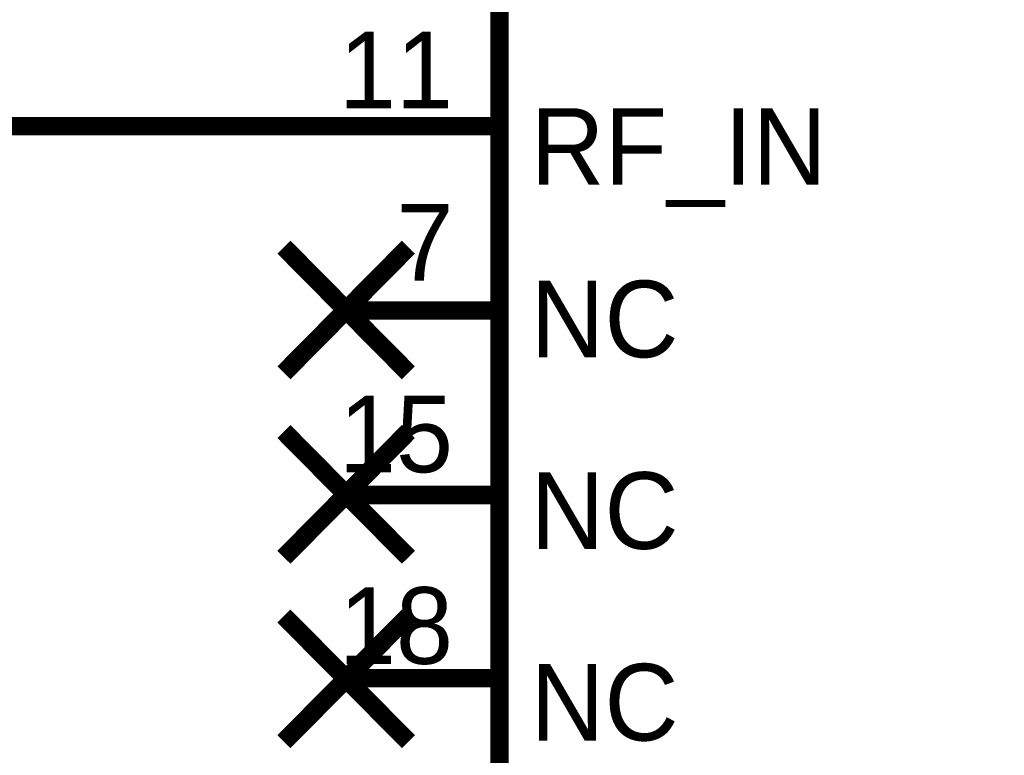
# Model space of a CAD drawing. Header units: inches. Extents: x 0 to 292, y 0 to 193.
# Tile 53 of 112: x 152 to 168, y 100 to 112. Entities that reach past the tile are written whole.
import ezdxf

# ---------------------------------------------------------------- set-up
doc = ezdxf.new("R2010")
doc.units = ezdxf.units.IN
doc.layers.add('Sheet', color=255, linetype='Continuous')

msp = doc.modelspace()

# ---------------------------------------------------------------- linework, layer by layer
at = {"layer": 'Sheet'}
msp.add_lwpolyline([(159.728, 119.734, 0.3, 0.3, 0), (181.725, 119.734, 0.3, 0.3, 0), (181.725, 89.737, 0.3, 0.3, 0), (159.728, 89.737, 0.3, 0.3, 0), (159.728, 119.734, 0.3, 0.3, 0)], format="xyseb", close=True, dxfattribs=at)
for points in [[(126.508, 108.702, 0.3, 0.3, 0), (135.392, 108.702, 0.3, 0.3, 0), (135.392, 110.729, 0.3, 0.3, 0), (143.517, 110.729, 0.3, 0.3, 0), (157.234, 110.729, 0.3, 0.3, 0)], [(159.767, 110.729, 0.3, 0.3, 0), (157.234, 110.729, 0.3, 0.3, 0)], [(156.221, 106.714, 0.3, 0.3, 0), (158.247, 108.76, 0.3, 0.3, 0)], [(156.221, 108.76, 0.3, 0.3, 0), (158.247, 106.714, 0.3, 0.3, 0)], [(159.767, 107.727, 0.3, 0.3, 0), (157.234, 107.727, 0.3, 0.3, 0)], [(156.221, 103.712, 0.3, 0.3, 0), (158.247, 105.759, 0.3, 0.3, 0)], [(156.221, 105.759, 0.3, 0.3, 0), (158.247, 103.712, 0.3, 0.3, 0)], [(159.767, 104.726, 0.3, 0.3, 0), (157.234, 104.726, 0.3, 0.3, 0)], [(156.221, 100.711, 0.3, 0.3, 0), (158.247, 102.757, 0.3, 0.3, 0)], [(156.221, 102.757, 0.3, 0.3, 0), (158.247, 100.711, 0.3, 0.3, 0)], [(159.767, 101.744, 0.3, 0.3, 0), (157.234, 101.744, 0.3, 0.3, 0)]]:
    msp.add_lwpolyline(points, format="xyseb", dxfattribs=at)

# ---------------------------------------------------------------- texts
for s, height, p in [('11', 1.2474, (157.117, 111.021)), ('RF_IN', 1.2474, (160.234, 109.774)), ('7', 1.247, (158.052, 108.215)), ('NC', 1.2474, (160.234, 106.967)), ('15', 1.2474, (157.117, 105.096)), ('NC', 1.2474, (160.234, 103.849)), ('18', 1.2474, (157.117, 101.978)), ('NC', 1.2474, (160.234, 100.73))]:
    msp.add_text(s, height=height, dxfattribs=at).set_placement(p)

doc.saveas('drawing.dxf')
